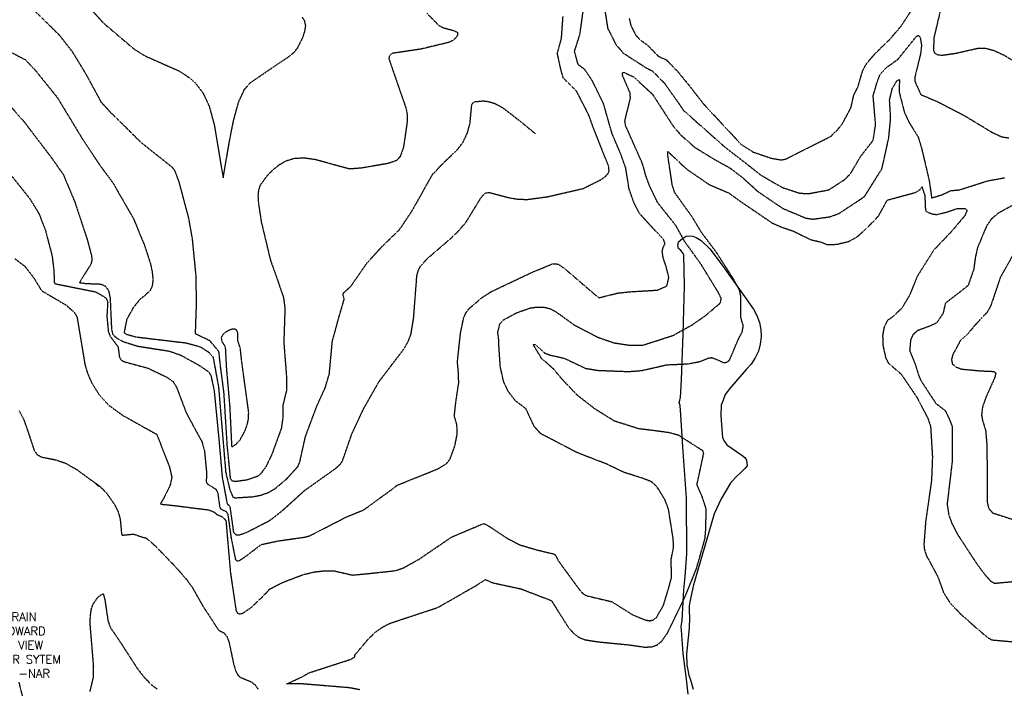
# Model space of a CAD drawing. Header units: feet. Extents: x 2234729 to 2255890, y 588345 to 614924.
# Tile 59 of 88: x 2248104 to 2249263, y 596175 to 596962. Entities that reach past the tile are written whole.
import ezdxf

# ---------------------------------------------------------------- set-up
doc = ezdxf.new("R2010")
doc.units = ezdxf.units.FT
doc.header["$MEASUREMENT"] = 0
doc.linetypes.add('OhDOT_USTN3', pattern=[0.22, 0.165, -0.055])
for name, color, linetype in [('DT_X_Contour_Major', 132, 'OhDOT_USTN3'), ('DT_X_Contour_Minor', 136, 'OhDOT_USTN3'), ('DT_X_Contour_Text', 251, 'Continuous'), ('Waterbodies', 7, 'Continuous')]:
    doc.layers.add(name, color=color, linetype=linetype)
doc.layers.add('SC_Scratch2_NAR NOTES', color=1, linetype='Continuous', plot=False)
doc.styles.add('L100', font='cceo.shx', dxfattribs={"height": 2})
doc.styles.add('ROMANS', font='ROMANS.shx', dxfattribs={"height": 2.4})
picture_1 = doc.add_image_def('image1.sid', size_in_pixel=(17786, 6468))

msp = doc.modelspace()

# ---------------------------------------------------------------- linework, layer by layer
at = {"layer": 'DT_X_Contour_Major'}
for points in [[(2248583.3, 596969.5), (2248596.8, 596955.6), (2248602.3, 596952.5), (2248615.1, 596949.1), (2248619.1, 596947.1), (2248619.6, 596944.1), (2248617.4, 596940.6), (2248613.6, 596937.4), (2248609.2, 596935.2), (2248576.8, 596927.4), (2248542, 596922.2), (2248538.9, 596919.4), (2248538.6, 596915.7), (2248544.8, 596897.8), (2248559, 596856.7), (2248560.1, 596849.8), (2248560.1, 596842), (2248555.7, 596811.7), (2248551.8, 596800.8), (2248547.4, 596796.1), (2248537.4, 596792.7), (2248506.5, 596787.4), (2248492.3, 596786.2), (2248452.2, 596797.2), (2248438.4, 596799.2), (2248426.7, 596798.4), (2248417.1, 596795.4), (2248408.8, 596790.5), (2248401.5, 596784.7), (2248395.2, 596778.3), (2248386.9, 596766.8), (2248385.1, 596761.1), (2248384.5, 596754.3), (2248385.1, 596745.7), (2248388.4, 596723.9), (2248399.2, 596678.8), (2248407, 596657.1), (2248414.6, 596634.8), (2248416.2, 596621.9), (2248414.9, 596582.3), (2248418.1, 596541.2), (2248418.3, 596526.5), (2248413.9, 596508.9), (2248413.6, 596492.4), (2248412, 596481.2), (2248400.7, 596450.2), (2248393.8, 596435.9), (2248387.6, 596427.4), (2248383.9, 596424.6), (2248371.8, 596420.4), (2248357.9, 596418.4), (2248354.2, 596419.2), (2248352.3, 596421.9), (2248348.4, 596461.2), (2248344.5, 596523.5), (2248340.7, 596552.4), (2248338.5, 596571.5), (2248328.1, 596584), (2248311, 596592.3), (2248312.3, 596629.3), (2248311.6, 596661.7), (2248307.5, 596704), (2248302.9, 596729.6), (2248291.8, 596771.1), (2248286.8, 596784.3), (2248283.6, 596788.3), (2248247.6, 596816.9), (2248210, 596854), (2248200.4, 596864.6), (2248182.3, 596897.8), (2248166.6, 596923.7), (2248151.4, 596943.1), (2248118.8, 596975.4)], [(2248504.3, 596173.6), (2248491.4, 596176), (2248436.3, 596180.5), (2248418.2, 596180.4), (2248435.5, 596188.5), (2248444.3, 596193.5), (2248493.2, 596209.3), (2248498.6, 596212.2), (2248498.5, 596214.4), (2248514.6, 596233.6), (2248522.6, 596241.3), (2248530.9, 596247.2), (2248540.1, 596251.9), (2248577.2, 596264.2), (2248595.8, 596270.3), (2248640, 596295.5), (2248652, 596303.2), (2248661.1, 596299.4), (2248694.3, 596292.2), (2248729.7, 596278.6), (2248750, 596246.6), (2248755.9, 596240), (2248761.9, 596235.5), (2248768.5, 596232.6), (2248784.1, 596230.1), (2248822.3, 596226.3), (2248839.6, 596223.8), (2248847.8, 596224.1), (2248854.4, 596226.5), (2248859.4, 596230.6), (2248866.4, 596240.4), (2248886.9, 596282.5), (2248900.4, 596315.8), (2248910.5, 596351.2), (2248911.6, 596363.5), (2248911.8, 596386.8), (2248907, 596401.2), (2248901.1, 596414.9), (2248909, 596451.6), (2248908.1, 596454.6), (2248879.7, 596472.8), (2248869, 596475.9), (2248848.6, 596478.7), (2248832.6, 596480.6), (2248803.9, 596489.7), (2248781.3, 596503.8), (2248760.5, 596519.9), (2248743.5, 596537.7), (2248732.9, 596550.3), (2248718.2, 596563.5), (2248708.5, 596579.6), (2248710.7, 596579.7), (2248721.4, 596570), (2248727.7, 596567.5), (2248745, 596563.6), (2248770.2, 596551.7), (2248784.4, 596549.4), (2248820.3, 596548), (2248835.6, 596549.1), (2248865.4, 596555.9), (2248890.7, 596557.1), (2248904.6, 596559.8), (2248914.4, 596563.8), (2248918.4, 596564.4), (2248926.4, 596561.3), (2248932.3, 596558.4), (2248936.7, 596559.2), (2248939.6, 596561.8), (2248949.5, 596585.3), (2248954.3, 596594.5), (2248955.6, 596601.7), (2248952.5, 596612.3), (2248952.5, 596637.5), (2248951.4, 596643), (2248943.5, 596657.8), (2248923.8, 596688.4), (2248906.6, 596711.3), (2248895.6, 596729.6), (2248874.9, 596758.5), (2248872, 596767.4), (2248866.8, 596802.3), (2248866.8, 596806.9), (2248888.8, 596786.2), (2248915.4, 596768), (2248938.6, 596758), (2248951.3, 596748.8), (2248989.7, 596722.7), (2249000.4, 596718), (2249014, 596713.4), (2249034.8, 596703.2), (2249046.8, 596700.4), (2249054.8, 596697.3), (2249065.5, 596697.7), (2249079.7, 596701.1), (2249089.9, 596706.8), (2249101.2, 596716.9), (2249114.6, 596730.9), (2249125.1, 596749.7), (2249140.9, 596754), (2249158.7, 596758.9), (2249163.3, 596761.9), (2249165.8, 596765.1), (2249169.1, 596755.1), (2249169.9, 596737.4), (2249172.3, 596735.5), (2249178.9, 596733.1), (2249183.7, 596732.8), (2249195.1, 596735.7), (2249207, 596739.7), (2249216.2, 596739.8), (2249218.2, 596738.7), (2249218.6, 596736.8), (2249216, 596731.1), (2249200.6, 596712.8), (2249179.6, 596690.8), (2249160.4, 596660.3), (2249151.2, 596637.8), (2249142.1, 596622.5), (2249130.6, 596611.6), (2249125, 596608), (2249121.2, 596600), (2249119.5, 596590.4), (2249119.9, 596578.4), (2249123.2, 596563.7), (2249126.2, 596558), (2249141.3, 596545), (2249159.8, 596517.7), (2249172.7, 596493), (2249175.9, 596483.6), (2249178.1, 596447.6), (2249177, 596419.8), (2249170.1, 596371.3), (2249168.1, 596345.1), (2249168.6, 596339.1), (2249170.7, 596332), (2249184.3, 596306.9), (2249191.1, 596288.1), (2249198.3, 596276.6), (2249210.5, 596263.4), (2249236.9, 596240.1), (2249244, 596234.5), (2249248.2, 596232.3), (2249272.4, 596230.1)], [(2248103.4, 596502.1), (2248109.1, 596491.1), (2248116.4, 596469.8), (2248121.4, 596454.7), (2248124.8, 596450.2), (2248129.8, 596447.4), (2248146.7, 596444.1), (2248158.1, 596440.2), (2248170.9, 596433), (2248199.4, 596412.1), (2248206.4, 596405), (2248215.8, 596391.4), (2248220, 596382.8), (2248222.4, 596374.2), (2248224, 596356.9), (2248224.8, 596355.5), (2248238.1, 596356.8), (2248249.2, 596353), (2248252.9, 596352.2), (2248263.6, 596343), (2248288.8, 596316.8), (2248300.4, 596303.5), (2248307.4, 596293.8), (2248320.1, 596271.4), (2248338.1, 596243.8), (2248344.7, 596240.3), (2248348, 596236.2), (2248350.5, 596229.3), (2248356.1, 596202.8), (2248358.3, 596195.9), (2248360.8, 596191), (2248363.6, 596188.4), (2248376.3, 596183.1), (2248381.2, 596179.3), (2248384.6, 596174.4)]]:
    msp.add_lwpolyline(points, dxfattribs=at)
at = {"layer": 'DT_X_Contour_Minor'}
for points in [[(2248167.7, 596996.6), (2248202.4, 596958.2), (2248238.5, 596927.6), (2248251.2, 596919.6), (2248291.9, 596901.5), (2248303.8, 596893.6), (2248311.3, 596886.8), (2248319.5, 596876.3), (2248327.1, 596860.1), (2248333.1, 596837.8), (2248340.4, 596794.4), (2248343.6, 596775.7), (2248350.9, 596818.4), (2248355.8, 596843.3)], [(2248821.4, 596963.2), (2248823.2, 596955.3), (2248828.9, 596943.7), (2248834.6, 596937.9), (2248842.3, 596932.5), (2248855.8, 596918.8), (2248865, 596914.7), (2248878.1, 596901.3), (2248891.2, 596885.4), (2248908.4, 596863.2), (2248953.1, 596815.1), (2248967.3, 596806.2), (2248988.6, 596798.9), (2249000.3, 596797), (2249005.3, 596797.9), (2249058.3, 596824.6), (2249065.9, 596831.8), (2249071.9, 596839), (2249082.3, 596858.4), (2249085.6, 596873.3), (2249090.3, 596882.3), (2249096.1, 596902), (2249101.1, 596911), (2249111.2, 596922.5), (2249127.9, 596938.8), (2249141.6, 596954.7), (2249161, 596984.7)], [(2248092, 596781.5), (2248116, 596751.4), (2248126.8, 596733.7), (2248134.5, 596714.1), (2248142.2, 596684.1), (2248144.4, 596667), (2248144.7, 596652.8), (2248145.9, 596651.3), (2248193.3, 596641.8), (2248201, 596637.6), (2248205.7, 596634.4), (2248207.7, 596629.7), (2248206.7, 596612.5), (2248208.5, 596594.6), (2248210.5, 596589.6), (2248219.9, 596577), (2248221.5, 596564.9), (2248223, 596562.1), (2248226.5, 596559.7), (2248254.8, 596552.1), (2248276.8, 596541.6), (2248284.6, 596536.2), (2248288.7, 596529.5), (2248300, 596499.6), (2248312.5, 596476.4), (2248318.4, 596466), (2248321.6, 596454.4), (2248324.1, 596428.2), (2248323.6, 596418.5), (2248324.7, 596416.1), (2248335, 596409.5), (2248337.1, 596405.7), (2248339.4, 596389.1), (2248340.3, 596386.7), (2248343.6, 596384.8), (2248346.8, 596383.6), (2248349, 596380.1), (2248352.8, 596353), (2248357.9, 596327.1), (2248359.5, 596325.3), (2248361.9, 596325.3), (2248369.4, 596330), (2248388.4, 596344.5), (2248407.5, 596348.6), (2248439.7, 596353.2), (2248445.5, 596354.8), (2248488.6, 596377), (2248509.2, 596385.4), (2248543.8, 596410.6), (2248548, 596414.1), (2248595.7, 596433.3), (2248606.2, 596439.5), (2248610.6, 596445.1), (2248616.3, 596460.8), (2248619.1, 596475.3), (2248618.5, 596485.6), (2248615.6, 596495.9), (2248617.4, 596512.3), (2248620.8, 596534.9), (2248620.2, 596549.4), (2248619.2, 596559.2), (2248622.9, 596593.4), (2248626.6, 596611.2), (2248629.2, 596617.1), (2248632.9, 596622), (2248648.4, 596635.2), (2248659.6, 596642.3), (2248705.6, 596664.1), (2248731.4, 596674.8), (2248737.7, 596674.4), (2248744.6, 596669.7), (2248785.5, 596634.7), (2248807.6, 596640.3), (2248821.4, 596641.8), (2248854.7, 596643.8), (2248865.6, 596648.7), (2248868, 596658.5), (2248865, 596670.9), (2248861.2, 596682.2), (2248860.2, 596689.7), (2248861.4, 596694), (2248863.5, 596698.6), (2248861.9, 596703), (2248833.4, 596733.9), (2248826.8, 596746.9), (2248821.2, 596763), (2248817.2, 596787.7), (2248811.2, 596804.5), (2248801.3, 596827.5), (2248791, 596863.5), (2248777.8, 596890.3), (2248769.1, 596903.2), (2248761.2, 596909.3), (2248757, 596924.6), (2248763.3, 596944.5), (2248767.5, 596974.2)], [(2248792.4, 596974.8), (2248796, 596951.7), (2248805.8, 596932.5), (2248814.5, 596922.5), (2248840.7, 596905.7), (2248849.1, 596901.3), (2248863.3, 596886.5), (2248879.4, 596863.8), (2248885, 596855.4), (2248933.6, 596812.3), (2248956.6, 596794.5), (2248976.8, 596778.7), (2249001.9, 596764.4), (2249022.4, 596757.7), (2249033.4, 596757.5), (2249056.1, 596761.7), (2249075.5, 596774.3), (2249081.8, 596780.9), (2249093.6, 596801), (2249108.3, 596819.9), (2249111.3, 596838), (2249108.4, 596872.5), (2249112.8, 596887.5), (2249116.7, 596897.9), (2249123.4, 596905.2), (2249137.6, 596915.4), (2249159.5, 596942.6), (2249161.9, 596943.5), (2249163.7, 596941), (2249165.3, 596931.6), (2249164.2, 596922.2), (2249157.5, 596894.7), (2249157.3, 596889.6), (2249164.5, 596873.8), (2249184.7, 596865.2), (2249215.9, 596849), (2249247.8, 596829.7), (2249259.6, 596824.1), (2249268, 596822.9)], [(2249188.3, 596976.4), (2249180, 596941.6), (2249179.2, 596926), (2249180.5, 596922.9), (2249183.9, 596920.9), (2249189.2, 596920.1), (2249205.2, 596922.4), (2249232.2, 596928.5), (2249240.7, 596928.3), (2249250.5, 596925.7), (2249262.4, 596920.2), (2249275.7, 596912.2)], [(2248090.1, 596863.6), (2248108.4, 596843.1), (2248141.7, 596799.3), (2248155.3, 596780), (2248168.9, 596747.7), (2248183.5, 596703.7), (2248188.6, 596684.7), (2248189.2, 596679.2), (2248187.9, 596674.1), (2248177.2, 596657.3), (2248174.5, 596652.5), (2248182.3, 596651.6), (2248199.7, 596650.9), (2248204.6, 596648.7), (2248208.7, 596643.4), (2248210.6, 596633.6), (2248212.2, 596597.5), (2248213.8, 596591.4), (2248218.6, 596587.2), (2248226.3, 596583.1), (2248242.8, 596577.9), (2248280.3, 596572), (2248294.7, 596566.9), (2248316.3, 596554.7), (2248326.6, 596547.6), (2248329.2, 596543.1), (2248332.9, 596525.9), (2248338.6, 596467.2), (2248342.4, 596424), (2248348.2, 596392.5), (2248351.4, 596389.4), (2248355.6, 596359.5), (2248356.9, 596357.3), (2248359, 596355.9), (2248362.2, 596355.7), (2248371.4, 596358.9), (2248398.4, 596372.8), (2248412.9, 596384.1), (2248439.4, 596408.1), (2248475.5, 596433.7), (2248481.2, 596438.8), (2248484, 596442.9), (2248495.2, 596475.1), (2248509.1, 596504.7), (2248527, 596536.1), (2248556.9, 596575.5), (2248561.5, 596583.7), (2248564.6, 596592), (2248567.7, 596610.9), (2248571.5, 596660.7), (2248573.2, 596667), (2248576, 596672.4), (2248584.4, 596681.4), (2248611.2, 596704.4), (2248620.6, 596713.5), (2248629.5, 596724), (2248647.9, 596753.9), (2248652.1, 596758), (2248656.6, 596758.7), (2248680.2, 596752.4), (2248690.8, 596750.7), (2248701.8, 596750.5), (2248725, 596753.6), (2248767.1, 596763.3), (2248786.5, 596772.9), (2248792.9, 596777), (2248796.5, 596780.9), (2248797.7, 596784.2), (2248797.1, 596789.6), (2248779.3, 596834.4), (2248773.6, 596850.2), (2248759.4, 596877.8), (2248743.9, 596893.2), (2248741, 596903), (2248736.8, 596922.4), (2248741.6, 596939.7), (2248743.5, 596965.7)], [(2248355.8, 596843.3), (2248361.9, 596865.4), (2248368.7, 596879.9), (2248375.4, 596887.7), (2248401.6, 596905.6), (2248420.8, 596918.4), (2248427.1, 596923.7), (2248431.1, 596928.5), (2248437.2, 596940.6), (2248439.6, 596947.9), (2248440.7, 596954.8), (2248439.5, 596960.4), (2248436.8, 596964.8)], [(2248074.9, 596933.8), (2248110.7, 596914.8), (2248121.8, 596903.3), (2248148.5, 596870.2), (2248177.7, 596822), (2248198.7, 596790.4), (2248213.7, 596770.1), (2248237.9, 596728.1), (2248251, 596696.4), (2248258, 596674.8), (2248260.1, 596664.7), (2248260.9, 596655.9), (2248260.1, 596648.9), (2248257.8, 596643.6), (2248251.2, 596637.2), (2248245.1, 596632.4), (2248237.4, 596622.6), (2248230, 596609.1), (2248227, 596593.8), (2248229.6, 596591.9), (2248241.2, 596588.7), (2248300.1, 596581.7), (2248316.7, 596577.1), (2248326.3, 596571), (2248331.7, 596564.8), (2248338.1, 596529.7), (2248341.6, 596488), (2248346.5, 596429.7), (2248351.5, 596408.4), (2248355.1, 596400.3), (2248357.6, 596399.4), (2248378.9, 596400.8), (2248388.5, 596402.7), (2248397.2, 596405.9), (2248404.9, 596410.4), (2248418.7, 596422.1), (2248431.5, 596436.2), (2248433.8, 596441.7), (2248440.4, 596471.5), (2248453.8, 596507.2), (2248463.8, 596529.3), (2248468.5, 596545.2), (2248470.1, 596562.6), (2248472.1, 596583.9), (2248479.7, 596611.4), (2248486, 596633), (2248484.6, 596638.7), (2248485.1, 596640.4), (2248494.2, 596648.8), (2248513.1, 596676.1), (2248531.4, 596695.9), (2248550.9, 596714.8), (2248566.2, 596737.5), (2248589.8, 596779.7), (2248603.4, 596794.1), (2248618.4, 596808.1), (2248625.7, 596817.6), (2248630.9, 596828.5), (2248634, 596839.5), (2248636, 596860.8), (2248637.1, 596863.7), (2248639.9, 596865.5), (2248649.4, 596866.4), (2248655.5, 596865.7), (2248662.9, 596863.5), (2248671.9, 596858.8), (2248693.6, 596842.1), (2248711, 596827.7)], [(2248098.3, 596680.9), (2248110.1, 596671.9), (2248120.6, 596658.4), (2248129.8, 596643.2), (2248158.7, 596626.2), (2248168.1, 596618), (2248171.6, 596612.4), (2248181, 596555.7), (2248183.9, 596546.1), (2248189.1, 596534.2), (2248197.4, 596521.1), (2248209.3, 596508.1), (2248225, 596496.7), (2248265.4, 596474.1), (2248280.4, 596435.7), (2248283.2, 596423.3), (2248281, 596413.8), (2248274.1, 596399.9), (2248270, 596392.9), (2248270.4, 596392), (2248287.1, 596390.2), (2248326.3, 596385.3), (2248332.9, 596382.7), (2248335.4, 596380.3), (2248343.1, 596376.8), (2248346.8, 596372.6), (2248352.1, 596311.4), (2248358.7, 596266.7), (2248360.3, 596264), (2248362.9, 596262.8), (2248366.4, 596263.5), (2248377, 596270.7), (2248393.6, 596286.8), (2248398.5, 596292.1), (2248412.8, 596299.6), (2248437.7, 596309.1), (2248450.8, 596312.2), (2248463, 596313.7), (2248473.7, 596313.6), (2248496, 596308.5), (2248527.5, 596311.7), (2248546.5, 596313.8), (2248555.9, 596317.1), (2248574.5, 596327.5), (2248612.2, 596353.2), (2248648.6, 596368.6), (2248651.4, 596368.8), (2248657.5, 596365.3), (2248677.6, 596351.9), (2248692.4, 596344.2), (2248712.5, 596338.2), (2248733.2, 596333.2), (2248735, 596331.2), (2248737.5, 596325.9), (2248763.5, 596290.3), (2248767.2, 596286.6), (2248771.5, 596284.2), (2248801, 596277.2), (2248825.5, 596261.7), (2248840.7, 596255.7), (2248845.4, 596254.8), (2248849.7, 596255.7), (2248853.6, 596259), (2248861.6, 596272.7), (2248867.7, 596293), (2248871.3, 596306.1), (2248870.6, 596326.4), (2248873.4, 596340.3), (2248873.2, 596350.6), (2248867.6, 596386), (2248863.5, 596396.9), (2248855.8, 596409.7), (2248851.5, 596415), (2248847.3, 596418.4), (2248837.2, 596422.4), (2248815.4, 596429.2), (2248794.6, 596439.2), (2248759.7, 596452.7), (2248717.1, 596475), (2248709.5, 596483.5), (2248699.9, 596504.1), (2248687.3, 596513.7), (2248679.1, 596524.5), (2248673.7, 596535.8), (2248669.7, 596553.5), (2248668.3, 596573.6), (2248667.7, 596587), (2248666.7, 596593.7), (2248669.1, 596604.1), (2248673.1, 596608.6), (2248689, 596617.2), (2248704.7, 596622.7), (2248712.9, 596623.9), (2248720.7, 596623.8), (2248728, 596622), (2248734.6, 596618.7), (2248757.1, 596602.5), (2248784.4, 596588.4), (2248803.3, 596581.8), (2248820.9, 596579.1), (2248837.6, 596579.1), (2248872.9, 596590.5), (2248895.1, 596602.7), (2248911.2, 596613.9), (2248928.6, 596628.7), (2248929.6, 596634), (2248926, 596641.3), (2248905.8, 596674.3), (2248886.8, 596700.7), (2248876.5, 596719.3), (2248854.9, 596746.6), (2248845.8, 596765.3), (2248841.3, 596777.2), (2248836.8, 596793), (2248816.9, 596837.7), (2248816.3, 596843.3), (2248822.8, 596869.5), (2248822.3, 596876), (2248813.3, 596896.8), (2248813.3, 596899.5), (2248815.5, 596899.9), (2248826.8, 596894.4), (2248848.6, 596874.4), (2248872.9, 596836.9), (2248881.8, 596826.5), (2248898.7, 596811.6), (2248920.6, 596798.2), (2248939.5, 596787.7), (2248955.4, 596775.6), (2248972.7, 596759.8), (2249001.9, 596740), (2249029.2, 596728.5), (2249037.7, 596727.3), (2249057.5, 596730.1), (2249067.9, 596733.8), (2249093.9, 596750.9), (2249098.3, 596754.1), (2249118.6, 596786.3), (2249120.9, 596796.1), (2249126.8, 596823.2), (2249129, 596846), (2249127.7, 596867.6), (2249130.9, 596881), (2249136.6, 596890.4), (2249139.4, 596891.6), (2249138.8, 596877.3), (2249145.2, 596852.7), (2249150.8, 596840.8), (2249161.2, 596824.1), (2249165.2, 596811.2), (2249174.3, 596772.6), (2249177.2, 596752.3), (2249188.9, 596755.8), (2249199.6, 596760.8), (2249209.6, 596761.7), (2249243.3, 596772.4), (2249263.3, 596776)], [(2249283.4, 596749.5), (2249255.5, 596734.2), (2249247.4, 596727.3), (2249242, 596719.6), (2249231, 596693.4), (2249228.5, 596681.6), (2249226.7, 596668.3), (2249220.1, 596649.3), (2249209.8, 596641), (2249193.3, 596628.3), (2249190.5, 596616.2), (2249182.9, 596605), (2249174.3, 596601.1), (2249160.4, 596596), (2249155, 596591), (2249152.4, 596585.1), (2249151.3, 596572.5), (2249157.8, 596556.6), (2249161.9, 596543.4), (2249164.4, 596537.5), (2249182.1, 596510.5), (2249193.2, 596502), (2249197.6, 596492.9), (2249201.5, 596482.9), (2249201.5, 596443.6), (2249195.4, 596392), (2249197.4, 596379), (2249201, 596369.3), (2249207.8, 596356.2), (2249229.8, 596322.5), (2249239.9, 596308.9), (2249246.6, 596301.4), (2249251.3, 596298.9), (2249294.3, 596303)], [(2249273.1, 596685.7), (2249258, 596658.8), (2249246.8, 596625.6), (2249242.8, 596618.1), (2249228.3, 596602.6), (2249220.3, 596593), (2249211.1, 596584.6), (2249202.1, 596567.9), (2249200.6, 596562.1), (2249201.5, 596557.2), (2249205.3, 596553.5), (2249212.5, 596550.9), (2249234.6, 596548.8), (2249250.6, 596548.1), (2249252.7, 596545.9), (2249251.2, 596540.3), (2249241.1, 596517.9), (2249237, 596506.1), (2249235.9, 596497), (2249237.1, 596490.2), (2249240.7, 596478.8), (2249242.3, 596459.8), (2249242.4, 596395), (2249244.3, 596387), (2249248.6, 596381.9), (2249276.5, 596372.7)], [(2248359.2, 596462.9), (2248363.8, 596468.2), (2248369.4, 596478.4), (2248371.9, 596485.5), (2248373.5, 596492.9), (2248373.6, 596500.2), (2248365.4, 596560.2), (2248363.8, 596575.1), (2248360.9, 596584.3), (2248360.7, 596593.7), (2248359.2, 596597.1), (2248356, 596598), (2248351.7, 596597.1), (2248344.7, 596593.1), (2248341.1, 596588.2), (2248342.1, 596583.3), (2248346, 596576.8), (2248347.3, 596552.2), (2248351.3, 596506.2), (2248353.5, 596460.1), (2248354.2, 596459.5), (2248359.2, 596462.9)], [(2248186.9, 596171.5), (2248190.9, 596187.9), (2248191.2, 596201.2), (2248187.2, 596249.7), (2248187.3, 596260.2), (2248188.5, 596268.5), (2248190.6, 596274.6), (2248196.2, 596282.5), (2248201.1, 596286.2), (2248202.5, 596286.4), (2248204.3, 596279.9), (2248208.1, 596254.2), (2248211.1, 596246.3), (2248221, 596231.9), (2248242.5, 596198.7), (2248250.6, 596188.4), (2248258.5, 596180.1), (2248266, 596174.3)], [(2248101.9, 596186.9), (2248112.4, 596146.2)]]:
    msp.add_lwpolyline(points, dxfattribs=at)
at = {"layer": 'Waterbodies'}
msp.add_lwpolyline([(2248890.8, 596168.3), (2248888.6, 596186), (2248884.9, 596216.2), (2248882.7, 596243.8), (2248882.5, 596247.5), (2248882.7, 596250.7), (2248883.8, 596255.1), (2248885.8, 596291.3), (2248887.3, 596306.7), (2248889, 596333.6), (2248888.6, 596399.2), (2248884.5, 596459.3), (2248881.9, 596496.8), (2248881.2, 596508.1), (2248880.1, 596511.4), (2248880.8, 596514.2), (2248881.6, 596517.4), (2248883, 596538.3), (2248884.7, 596592.5), (2248886.4, 596648.7), (2248885.6, 596685.4), (2248884, 596688.2), (2248881.9, 596690.4), (2248879.5, 596692.8), (2248878.6, 596696.2), (2248879.5, 596700.4), (2248881.9, 596703), (2248884.7, 596704.9), (2248888.4, 596707.1), (2248892.1, 596707.5), (2248896.2, 596707.1), (2248900.3, 596705.6), (2248906, 596702.1), (2248916.2, 596692.3), (2248931.8, 596671.5), (2248967.4, 596621.4), (2248971.6, 596613.9), (2248974.6, 596605.8), (2248976.3, 596597.3), (2248976.6, 596588.7), (2248975.6, 596580.1), (2248973.3, 596571.8), (2248969.7, 596564), (2248964.9, 596556.8), (2248959.1, 596550.4), (2248939.4, 596527.8), (2248936.8, 596524.6), (2248934.4, 596520.9), (2248931.8, 596514.2), (2248929.4, 596508.5), (2248929.2, 596496.4), (2248930.7, 596475.1), (2248931.3, 596469.9), (2248933.3, 596465.8), (2248936.3, 596461.9), (2248953.7, 596449.7), (2248957.2, 596446.9), (2248959.3, 596443.6), (2248960, 596437.1), (2248957.4, 596433.9), (2248955.2, 596431.5), (2248951.7, 596428.5), (2248948.3, 596425.4), (2248941.1, 596417.6), (2248929.6, 596398.1), (2248921.4, 596380.7), (2248909.9, 596341.2), (2248896.8, 596296.9), (2248892.7, 596277.2), (2248891.8, 596272.2), (2248891.8, 596265.9), (2248892.3, 596258.7), (2248891.8, 596245.9), (2248889.7, 596223.4), (2248888.6, 596216), (2248889, 596203), (2248891.6, 596190.8), (2248893.4, 596185.4), (2248896.6, 596174.5)], dxfattribs=at)

# ---------------------------------------------------------------- texts
at = {"layer": 'DT_X_Contour_Text', "linetype": 'Continuous', "lineweight": -3, "insert": (2248195.9, 596414.4, 680), "char_height": 2, "width": 3.824, "attachment_point": 5, "rotation": 321.7571, "style": 'L100', "bg_fill": 1, "box_fill_scale": 1, "bg_fill_color": 9, "bg_fill_transparency": 0}
msp.add_mtext('1120', dxfattribs=at)

# ---------------------------------------------------------------- pictures from other files: only their frames are drawn
image = msp.add_image(picture_1, insert=(2243173.4, 594670.7), size_in_units=(8711.4, 3167.9), dxfattribs=dict(fade=50))
image.dxf.flags = 7

# ---------------------------------------------------------------- next in the draw order: texts
at = {"layer": 'SC_Scratch2_NAR NOTES', "color": 2, "insert": (2247917.1, 596264.4), "char_height": 10, "attachment_point": 1, "style": 'ROMANS', "bg_fill": 3, "box_fill_scale": 1.5, "bg_fill_color": 256, "bg_fill_transparency": 0}
msp.add_mtext_dynamic_manual_height_columns('WHERE DOES THIS AREA DRAIN TO? APPEARS TO DRAIN TOWARD RAILROAD TRACKS. STREET VIEW UNCLEAR. SEPARATE SEWER SYTEM ON THIS SIDE OF TRACKS? -NAR', width=256.34, gutter_width=12, heights=[0], dxfattribs=at)

doc.saveas('drawing.dxf')
